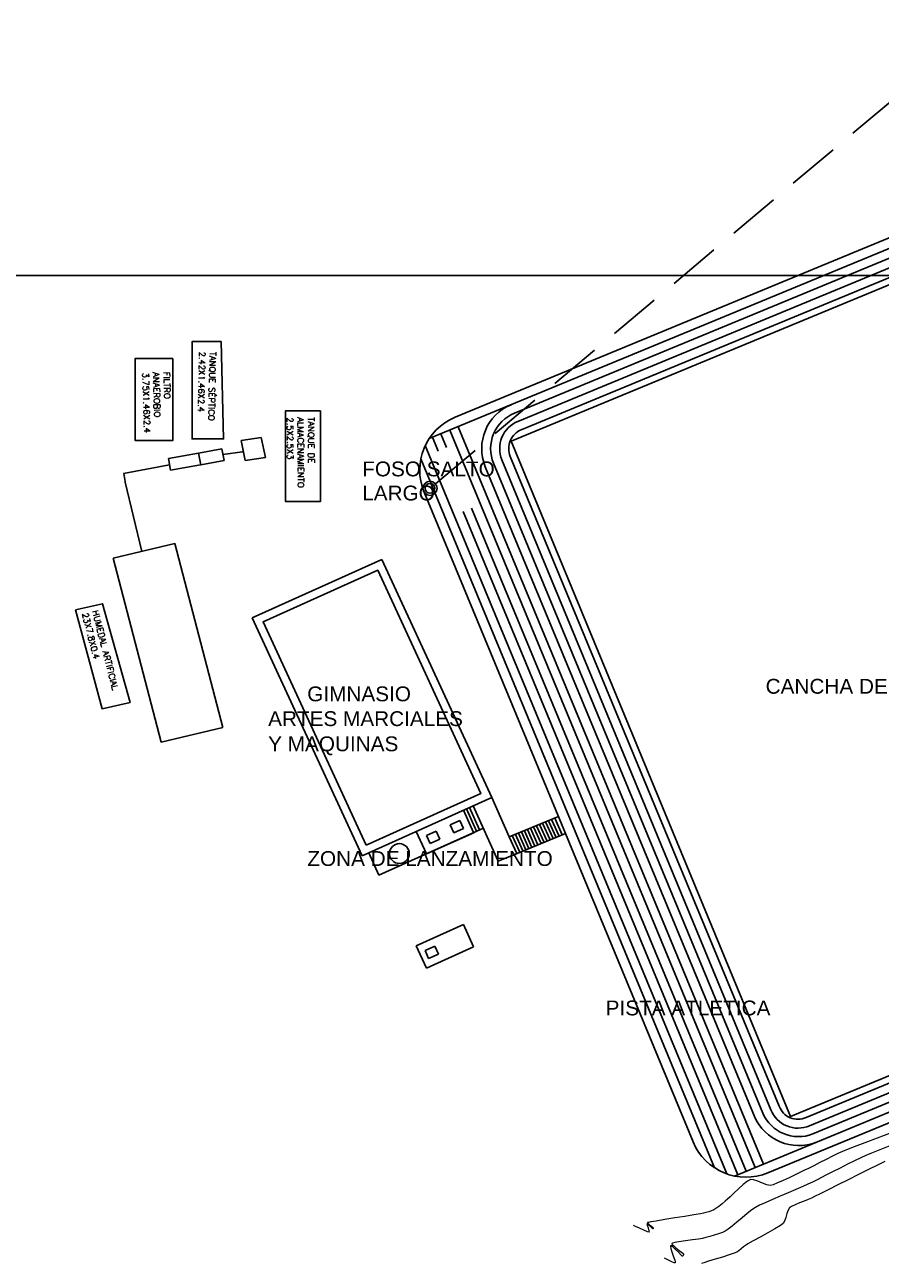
# Model space of a CAD drawing. Header units: metres. Extents: x 1111994 to 1112800, y 1268200 to 1269007.
# Tile 4 of 86: x 1112266 to 1112371, y 1268479 to 1268631. Entities that reach past the tile are written whole.
import ezdxf

# ---------------------------------------------------------------- set-up
doc = ezdxf.new("R2010")
doc.units = ezdxf.units.M
doc.header["$LTSCALE"] = 12.7
doc.header["$MEASUREMENT"] = 0
doc.linetypes.add('DASHED', pattern=[0.75, 0.5, -0.25])
doc.layers.add('Base', color=251, linetype='Continuous')
doc.layers.add('TUBERIA SANITARIA', color=84, linetype='Continuous')
doc.styles.add('602000', font='arial.ttf', dxfattribs={"height": 1.5})
doc.styles.add('L60', font='simplex', dxfattribs={"height": 0.75})

msp = doc.modelspace()

# ---------------------------------------------------------------- linework, layer by layer
at = {"layer": 'Base'}
for p, q in [((1112379.78, 1268607.88), (1112318.8, 1268582.65)), ((1112380.24, 1268606.77), (1112315.63, 1268580.04)), ((1112319.16, 1268581.5), (1112356.49, 1268491.29)), ((1112316.02, 1268580.2), (1112316.71, 1268578.52)), ((1112317.04, 1268580.62), (1112317.73, 1268578.94)), ((1112318.15, 1268581.08), (1112355.47, 1268490.86)), ((1112315.15, 1268579.18), (1112352, 1268490.09)), ((1112314.61, 1268577.58), (1112350.5, 1268490.85)), ((1112322.49, 1268576.6), (1112355.38, 1268497.1)), ((1112315, 1268573.5), (1112347.9, 1268494.01)), ((1112319.77, 1268571.13), (1112353.35, 1268489.98)), ((1112320.79, 1268571.55), (1112354.37, 1268490.41)), ((1112294, 1268558.12), (1112309.84, 1268565.25)), ((1112309.84, 1268565.25), (1112323.27, 1268536.12)), ((1112307.43, 1268528.99), (1112294, 1268558.12)), ((1112323.27, 1268536.12), (1112307.43, 1268528.99)), ((1112319.84, 1268534.58), (1112321.06, 1268531.84)), ((1112320.2, 1268534.74), (1112321.43, 1268532)), ((1112320.57, 1268534.9), (1112321.79, 1268532.17)), ((1112318.18, 1268532.78), (1112319.37, 1268533.32)), ((1112318.18, 1268532.78), (1112318.63, 1268531.8)), ((1112319.37, 1268533.32), (1112319.82, 1268532.33)), ((1112328.75, 1268532.69), (1112329.67, 1268530.65)), ((1112329.12, 1268532.84), (1112330.04, 1268530.81)), ((1112329.49, 1268533), (1112330.41, 1268530.96)), ((1112329.86, 1268533.15), (1112330.78, 1268531.11)), ((1112330.23, 1268533.3), (1112331.14, 1268531.26)), ((1112330.6, 1268533.46), (1112331.51, 1268531.42)), ((1112330.97, 1268533.61), (1112331.88, 1268531.57)), ((1112322.25, 1268532.37), (1112309.49, 1268526.63)), ((1112315.28, 1268529.23), (1112314.04, 1268531.97)), ((1112315.28, 1268529.23), (1112321.07, 1268531.83)), ((1112316.48, 1268532.01), (1112315.29, 1268531.48)), ((1112315.29, 1268531.48), (1112315.73, 1268530.49)), ((1112316.48, 1268532.01), (1112316.92, 1268531.03)), ((1112318.63, 1268531.8), (1112319.82, 1268532.33)), ((1112325.42, 1268531.31), (1112326.34, 1268529.28)), ((1112325.79, 1268531.47), (1112326.7, 1268529.44)), ((1112326.16, 1268531.62), (1112327.07, 1268529.6)), ((1112326.53, 1268531.77), (1112327.45, 1268529.73)), ((1112326.9, 1268531.93), (1112327.82, 1268529.89)), ((1112327.27, 1268532.08), (1112328.19, 1268530.04)), ((1112327.64, 1268532.23), (1112328.56, 1268530.19)), ((1112328.01, 1268532.38), (1112328.93, 1268530.35)), ((1112328.38, 1268532.54), (1112329.3, 1268530.5)), ((1112316.92, 1268531.03), (1112315.73, 1268530.49)), ((1112319.84, 1268520.59), (1112314.04, 1268517.98)), ((1112319.84, 1268520.59), (1112321.06, 1268517.85)), ((1112315.28, 1268515.24), (1112314.04, 1268517.98)), ((1112316.31, 1268517.94), (1112315.12, 1268517.41)), ((1112321.06, 1268517.85), (1112315.28, 1268515.24)), ((1112316.31, 1268517.94), (1112316.75, 1268516.96)), ((1112315.12, 1268517.41), (1112315.56, 1268516.43)), ((1112316.75, 1268516.96), (1112315.56, 1268516.43)), ((1112352.97, 1268489.83), (1112417.66, 1268516.6)), ((1112357.04, 1268490.22), (1112418.34, 1268515.56))]:
    msp.add_line(p, q, dxfattribs=at)
at = {"layer": 'Base', "linetype": 'Continuous'}
msp.add_line((1112000, 1268600), (1112800, 1268600), dxfattribs=at)
at = {"layer": 'Base', "linetype": 'Continuous', "lineweight": 0}
for p, q in [((1112372.1, 1268495.12), (1112370.41, 1268494.48)), ((1112367.59, 1268493.4), (1112366.65, 1268493.04)), ((1112368.87, 1268493.9), (1112367.59, 1268493.4)), ((1112370.41, 1268494.48), (1112368.87, 1268493.9)), ((1112371.96, 1268493.53), (1112370.71, 1268493.04)), ((1112364.16, 1268491.87), (1112363.38, 1268491.47)), ((1112364.92, 1268492.25), (1112364.16, 1268491.87)), ((1112365.6, 1268492.58), (1112364.92, 1268492.25)), ((1112366.14, 1268492.83), (1112365.6, 1268492.58)), ((1112366.65, 1268493.04), (1112366.14, 1268492.83)), ((1112368.4, 1268492.07), (1112367.64, 1268491.7)), ((1112369.02, 1268492.35), (1112368.4, 1268492.07)), ((1112369.7, 1268492.64), (1112369.02, 1268492.35)), ((1112370.71, 1268493.04), (1112369.7, 1268492.64)), ((1112361.02, 1268490.29), (1112360.37, 1268489.98)), ((1112361.51, 1268490.53), (1112361.02, 1268490.29)), ((1112362, 1268490.77), (1112361.51, 1268490.53)), ((1112362.64, 1268491.09), (1112362, 1268490.77)), ((1112363.38, 1268491.47), (1112362.64, 1268491.09)), ((1112364.94, 1268490.34), (1112364.04, 1268489.88)), ((1112365.86, 1268490.81), (1112364.94, 1268490.34)), ((1112366.78, 1268491.28), (1112365.86, 1268490.81)), ((1112367.64, 1268491.7), (1112366.78, 1268491.28)), ((1112369.35, 1268490.64), (1112368.12, 1268490.03)), ((1112370.44, 1268491.18), (1112369.35, 1268490.64)), ((1112371.32, 1268491.61), (1112370.44, 1268491.18)), ((1112354.03, 1268488.8), (1112353.45, 1268488.28)), ((1112354.54, 1268489.21), (1112354.03, 1268488.8)), ((1112354.89, 1268489.41), (1112354.54, 1268489.21)), ((1112355.28, 1268489.37), (1112354.89, 1268489.41)), ((1112355.8, 1268489.19), (1112355.28, 1268489.37)), ((1112356.38, 1268488.95), (1112355.8, 1268489.19)), ((1112356.92, 1268488.76), (1112356.38, 1268488.95)), ((1112357.33, 1268488.68), (1112356.92, 1268488.76)), ((1112357.68, 1268488.77), (1112357.33, 1268488.68)), ((1112358.23, 1268488.99), (1112357.68, 1268488.77)), ((1112358.91, 1268489.29), (1112358.23, 1268488.99)), ((1112359.65, 1268489.63), (1112358.91, 1268489.29)), ((1112360.37, 1268489.98), (1112359.65, 1268489.63)), ((1112361.93, 1268488.82), (1112361.29, 1268488.54)), ((1112362.49, 1268489.1), (1112361.93, 1268488.82)), ((1112363.21, 1268489.46), (1112362.49, 1268489.1)), ((1112364.04, 1268489.88), (1112363.21, 1268489.46)), ((1112365.57, 1268488.74), (1112364.42, 1268488.16)), ((1112366.83, 1268489.38), (1112365.57, 1268488.74)), ((1112368.12, 1268490.03), (1112366.83, 1268489.38)), ((1112352.41, 1268487.27), (1112352.11, 1268487)), ((1112352.88, 1268487.73), (1112352.41, 1268487.27)), ((1112353.45, 1268488.28), (1112352.88, 1268487.73)), ((1112358.54, 1268487.37), (1112357.58, 1268486.95)), ((1112359.52, 1268487.78), (1112358.54, 1268487.37)), ((1112360.46, 1268488.18), (1112359.52, 1268487.78)), ((1112361.29, 1268488.54), (1112360.46, 1268488.18)), ((1112362.73, 1268487.31), (1112362.35, 1268487.12)), ((1112363.44, 1268487.67), (1112362.73, 1268487.31)), ((1112364.42, 1268488.16), (1112363.44, 1268487.67)), ((1112350.42, 1268485.68), (1112350.16, 1268485.57)), ((1112350.66, 1268485.84), (1112350.42, 1268485.68)), ((1112351.02, 1268486.12), (1112350.66, 1268485.84)), ((1112351.43, 1268486.44), (1112351.02, 1268486.12)), ((1112351.81, 1268486.76), (1112351.43, 1268486.44)), ((1112352.11, 1268487), (1112351.81, 1268486.76)), ((1112355.08, 1268485.69), (1112354.51, 1268485.24)), ((1112355.54, 1268486), (1112355.08, 1268485.69)), ((1112356.01, 1268486.25), (1112355.54, 1268486)), ((1112356.71, 1268486.57), (1112356.01, 1268486.25)), ((1112357.58, 1268486.95), (1112356.71, 1268486.57)), ((1112359.51, 1268485.66), (1112359.36, 1268485.23)), ((1112359.68, 1268485.94), (1112359.51, 1268485.66)), ((1112359.94, 1268486.12), (1112359.68, 1268485.94)), ((1112360.38, 1268486.32), (1112359.94, 1268486.12)), ((1112360.91, 1268486.54), (1112360.38, 1268486.32)), ((1112361.47, 1268486.76), (1112360.91, 1268486.54)), ((1112361.97, 1268486.96), (1112361.47, 1268486.76)), ((1112362.35, 1268487.12), (1112361.97, 1268486.96)), ((1112342.43, 1268484.16), (1112342.33, 1268484.13)), ((1112342.73, 1268484.22), (1112342.43, 1268484.16)), ((1112343.36, 1268484.33), (1112342.73, 1268484.22)), ((1112344.42, 1268484.51), (1112343.36, 1268484.33)), ((1112345.64, 1268484.71), (1112344.42, 1268484.51)), ((1112346.88, 1268484.9), (1112345.64, 1268484.71)), ((1112347.97, 1268485.08), (1112346.88, 1268484.9)), ((1112348.78, 1268485.21), (1112347.97, 1268485.08)), ((1112349.16, 1268485.27), (1112348.78, 1268485.21)), ((1112349.44, 1268485.35), (1112349.16, 1268485.27)), ((1112349.8, 1268485.45), (1112349.44, 1268485.35)), ((1112350.16, 1268485.57), (1112349.8, 1268485.45)), ((1112353.24, 1268484.2), (1112352.65, 1268483.71)), ((1112353.88, 1268484.73), (1112353.24, 1268484.2)), ((1112354.51, 1268485.24), (1112353.88, 1268484.73)), ((1112359.06, 1268484.33), (1112358.89, 1268484.04)), ((1112359.21, 1268484.76), (1112359.06, 1268484.33)), ((1112359.36, 1268485.23), (1112359.21, 1268484.76)), ((1112340.86, 1268483.67), (1112340.59, 1268483.8)), ((1112341.34, 1268483.44), (1112340.86, 1268483.67)), ((1112341.87, 1268483.19), (1112341.34, 1268483.44)), ((1112342.31, 1268483), (1112341.87, 1268483.19)), ((1112342.46, 1268483.85), (1112342.24, 1268483.99)), ((1112342.24, 1268483.99), (1112342.26, 1268483.82)), ((1112342.26, 1268483.82), (1112342.38, 1268483.48)), ((1112342.52, 1268482.95), (1112342.31, 1268483)), ((1112342.33, 1268484.13), (1112342.32, 1268484.12)), ((1112342.32, 1268484.12), (1112342.32, 1268484.1)), ((1112342.32, 1268484.1), (1112342.38, 1268484.02)), ((1112342.38, 1268484.02), (1112342.56, 1268483.87)), ((1112342.38, 1268483.48), (1112342.5, 1268483.13)), ((1112342.8, 1268483.53), (1112342.46, 1268483.85)), ((1112342.5, 1268483.13), (1112342.52, 1268482.95)), ((1112342.56, 1268483.87), (1112342.84, 1268483.65)), ((1112342.98, 1268483.36), (1112342.8, 1268483.53)), ((1112342.84, 1268483.65), (1112343.03, 1268483.5)), ((1112343.01, 1268483.42), (1112342.98, 1268483.36)), ((1112343.03, 1268483.5), (1112343.01, 1268483.42)), ((1112350.99, 1268482.77), (1112350.46, 1268482.59)), ((1112351.47, 1268482.94), (1112350.99, 1268482.77)), ((1112351.83, 1268483.1), (1112351.47, 1268482.94)), ((1112352.16, 1268483.33), (1112351.83, 1268483.1)), ((1112352.65, 1268483.71), (1112352.16, 1268483.33)), ((1112357.04, 1268482.89), (1112356.11, 1268482.37)), ((1112357.9, 1268483.39), (1112357.04, 1268482.89)), ((1112358.56, 1268483.8), (1112357.9, 1268483.39)), ((1112358.89, 1268484.04), (1112358.56, 1268483.8)), ((1112345.13, 1268481.31), (1112345.12, 1268481.29)), ((1112345.12, 1268481.29), (1112345.12, 1268481.2)), ((1112345.12, 1268481.2), (1112345.17, 1268480.98)), ((1112345.15, 1268481.31), (1112345.13, 1268481.31)), ((1112345.23, 1268481.28), (1112345.15, 1268481.31)), ((1112345.4, 1268481.16), (1112345.23, 1268481.28)), ((1112345.31, 1268481.59), (1112345.29, 1268481.57)), ((1112345.29, 1268481.57), (1112345.29, 1268481.54)), ((1112345.29, 1268481.54), (1112345.33, 1268481.47)), ((1112345.39, 1268481.63), (1112345.31, 1268481.59)), ((1112345.33, 1268481.47), (1112345.48, 1268481.32)), ((1112345.64, 1268481.69), (1112345.39, 1268481.63)), ((1112345.69, 1268480.89), (1112345.4, 1268481.16)), ((1112345.48, 1268481.32), (1112345.77, 1268481.06)), ((1112346.15, 1268481.78), (1112345.64, 1268481.69)), ((1112346.95, 1268481.9), (1112346.15, 1268481.78)), ((1112347.8, 1268482.01), (1112346.95, 1268481.9)), ((1112348.55, 1268482.11), (1112347.8, 1268482.01)), ((1112349.04, 1268482.2), (1112348.55, 1268482.11)), ((1112349.43, 1268482.3), (1112349.04, 1268482.2)), ((1112349.92, 1268482.43), (1112349.43, 1268482.3)), ((1112350.46, 1268482.59), (1112349.92, 1268482.43)), ((1112354.05, 1268481.16), (1112353.76, 1268480.92)), ((1112354.28, 1268481.34), (1112354.05, 1268481.16)), ((1112354.6, 1268481.52), (1112354.28, 1268481.34)), ((1112355.25, 1268481.89), (1112354.6, 1268481.52)), ((1112356.11, 1268482.37), (1112355.25, 1268481.89)), ((1112344.65, 1268479.65), (1112344.4, 1268479.79)), ((1112345.06, 1268479.44), (1112344.65, 1268479.65)), ((1112345.17, 1268480.98), (1112345.3, 1268480.56)), ((1112345.3, 1268480.56), (1112345.5, 1268479.96)), ((1112345.5, 1268479.96), (1112345.64, 1268479.54)), ((1112346.1, 1268480.5), (1112345.69, 1268480.89)), ((1112345.77, 1268481.06), (1112346.19, 1268480.73)), ((1112346.43, 1268480.16), (1112346.1, 1268480.5)), ((1112346.19, 1268480.73), (1112346.49, 1268480.5)), ((1112346.56, 1268480.02), (1112346.43, 1268480.16)), ((1112346.49, 1268480.5), (1112346.65, 1268480.38)), ((1112346.62, 1268480.03), (1112346.56, 1268480.02)), ((1112346.66, 1268480.12), (1112346.62, 1268480.03)), ((1112346.65, 1268480.38), (1112346.7, 1268480.33)), ((1112346.7, 1268480.24), (1112346.66, 1268480.12)), ((1112346.7, 1268480.33), (1112346.71, 1268480.32)), ((1112346.71, 1268480.3), (1112346.7, 1268480.24)), ((1112346.71, 1268480.32), (1112346.71, 1268480.3)), ((1112350.6, 1268479.65), (1112349.79, 1268479.4)), ((1112351.47, 1268479.92), (1112350.6, 1268479.65)), ((1112352.29, 1268480.19), (1112351.47, 1268479.92)), ((1112352.92, 1268480.4), (1112352.29, 1268480.19)), ((1112353.23, 1268480.52), (1112352.92, 1268480.4)), ((1112353.47, 1268480.68), (1112353.23, 1268480.52)), ((1112353.76, 1268480.92), (1112353.47, 1268480.68)), ((1112345.39, 1268479.28), (1112345.06, 1268479.44)), ((1112345.59, 1268479.21), (1112345.39, 1268479.28)), ((1112345.67, 1268479.2), (1112345.59, 1268479.21)), ((1112345.64, 1268479.54), (1112345.7, 1268479.32)), ((1112345.69, 1268479.21), (1112345.67, 1268479.2)), ((1112345.7, 1268479.23), (1112345.69, 1268479.21)), ((1112345.7, 1268479.32), (1112345.7, 1268479.23)), ((1112349.19, 1268479.21), (1112348.92, 1268479.13)), ((1112349.79, 1268479.4), (1112349.19, 1268479.21))]:
    msp.add_line(p, q, dxfattribs=at)
at = {"layer": 'Base'}
for points in [[(1112362.54, 1268494.98), (1112417.22, 1268517.61, 0.41418), (1112419.62, 1268523.81), (1112386.8, 1268603.21, 0.414214), (1112380.66, 1268605.76), (1112326.05, 1268583.16, 0.414214), (1112323.5, 1268577.02), (1112356.4, 1268497.52, 0.401969)], [(1112361.7, 1268497.01), (1112361.7, 1268497.01), (1112416.35, 1268519.63, 0.414214), (1112417.6, 1268522.94), (1112384.77, 1268602.37, 0.414214), (1112381.5, 1268603.72), (1112326.89, 1268581.13, 0.414214), (1112325.54, 1268577.86), (1112358.43, 1268498.37), (1112358.43, 1268498.37, 0.451719)]]:
    msp.add_lwpolyline(points, format="xyb", close=True, dxfattribs=at)
msp.add_lwpolyline([(1112357.41, 1268497.94, 0.427469), (1112362.12, 1268495.99), (1112416.79, 1268518.62, 0.414193), (1112418.61, 1268523.38), (1112385.78, 1268602.79, 0.414214), (1112381.08, 1268604.74), (1112326.47, 1268582.15, 0.414214), (1112324.52, 1268577.44), (1112357.41, 1268497.94)], format="xyb", dxfattribs=at)
for points in [[(1112379.22, 1268601.92), (1112325.63, 1268579.74), (1112359.82, 1268497.1), (1112413.41, 1268519.28)], [(1112307.92, 1268530.31), (1112295.33, 1268557.63), (1112309.34, 1268563.93), (1112321.94, 1268536.62)]]:
    msp.add_lwpolyline(points, close=True, dxfattribs=at)
for points in [[(1112325.42, 1268531.31), (1112323.27, 1268536.12)], [(1112326.38, 1268529.29), (1112324.07, 1268528.34), (1112321.02, 1268535.11)], [(1112325.42, 1268531.31), (1112331.43, 1268533.8)], [(1112326.38, 1268529.29), (1112332.29, 1268531.74)], [(1112309.49, 1268526.63), (1112308.25, 1268529.36)]]:
    msp.add_lwpolyline(points, dxfattribs=at)
msp.add_circle((1112311.98, 1268529.28), 1.21, dxfattribs=at)
for centre, radius, start, end in [((1112327.85, 1268578.82), 5.8, 112.4782, 202.4782), ((1112321.47, 1268576.18), 7, 112.4782, 202.4782), ((1112360.81, 1268499.48), 5.92, 203.6372, 291.3219), ((1112354.36, 1268496.69), 7, 202.4782, 292.4611)]:
    msp.add_arc(centre, radius, start, end, dxfattribs=at)
at = {"layer": 'TUBERIA SANITARIA', "linetype": 'DASHED'}
msp.add_line((1112316.39, 1268574.52), (1112383.22, 1268630.67), dxfattribs=at)
at = {"layer": 'TUBERIA SANITARIA'}
for p, q in [((1112292.63, 1268579.81), (1112295.1, 1268580.18)), ((1112293.15, 1268577.37), (1112292.63, 1268579.81)), ((1112295.08, 1268580.18), (1112295.62, 1268577.74)), ((1112287.43, 1268578.27), (1112283.74, 1268577.62)), ((1112287.43, 1268578.27), (1112290.29, 1268578.78)), ((1112287.7, 1268576.84), (1112287.43, 1268578.27)), ((1112290.27, 1268578.78), (1112290.58, 1268577.35)), ((1112292.82, 1268578.43), (1112290.42, 1268578.09)), ((1112278.25, 1268575.77), (1112283.88, 1268576.82)), ((1112283.74, 1268577.62), (1112284, 1268576.19)), ((1112284, 1268576.19), (1112287.69, 1268576.84)), ((1112290.58, 1268577.35), (1112287.7, 1268576.84)), ((1112295.62, 1268577.74), (1112293.15, 1268577.37)), ((1112278.46, 1268574.8), (1112278.3, 1268575.77)), ((1112278.48, 1268574.73), (1112278.46, 1268574.8)), ((1112278.48, 1268574.73), (1112280.49, 1268566.24)), ((1112284.54, 1268567.21), (1112277.01, 1268565.42)), ((1112284.54, 1268567.21), (1112290.39, 1268544.72)), ((1112277.01, 1268565.42), (1112282.86, 1268542.92)), ((1112290.39, 1268544.72), (1112282.86, 1268542.92))]:
    msp.add_line(p, q, dxfattribs=at)
for points in [[(1112290.21, 1268591.92), (1112286.65, 1268591.92), (1112286.65, 1268580.01), (1112290.5, 1268580.01)], [(1112284.3, 1268589.83), (1112279.67, 1268589.83), (1112279.67, 1268579.82), (1112284.3, 1268579.82)], [(1112302.32, 1268583.45), (1112298.08, 1268583.45), (1112298.08, 1268572.34), (1112302.32, 1268572.34)], [(1112272.4, 1268559.08), (1112275.68, 1268559.84), (1112279.06, 1268547.74), (1112275.63, 1268547)]]:
    msp.add_lwpolyline(points, close=True, dxfattribs=at)
at = {"layer": 'TUBERIA SANITARIA', "linetype": 'ByBlock'}
for radius in [0.86, 0.6]:
    msp.add_circle((1112315.73, 1268573.96), radius, dxfattribs=at)

# ---------------------------------------------------------------- texts
at = {"layer": 'Base', "attachment_point": 1, "style": '602000'}
for s, insert, char_height in [('FOSO SALTO', (1112307.44, 1268577.24), 1.815), ('LARGO', (1112307.44, 1268574.29), 1.815), ('GIMNASIO', (1112300.72, 1268549.72), 1.815), ('CANCHA DE FUTBOL', (1112356.76, 1268550.65), 1.8151), ('ARTES MARCIALES', (1112295.94, 1268546.69), 1.8151), ('Y MAQUINAS', (1112295.94, 1268543.61), 1.815), ('ZONA DE LANZAMIENTO', (1112300.73, 1268529.58), 1.8151), ('PISTA ATLETICA', (1112337.2, 1268511.3), 1.8151)]:
    msp.add_mtext(s, dxfattribs=dict(at, insert=insert, char_height=char_height))
at = {"layer": 'TUBERIA SANITARIA', "style": 'L60'}
for s, rotation, p in [('2.42X1.46X2.4', 268.7862, (1112287.51, 1268590.68)), ('TANQUE SÉPTICO', 268.7862, (1112288.8, 1268590.66)), ('3.75X1.46X2.4', 271.645, (1112280.57, 1268588.1)), ('ANAEROBIO', 271.645, (1112281.86, 1268588.14)), ('FILTRO ', 271.645, (1112283.14, 1268588.18)), ('ALMACENAMIENTO', 270.2962, (1112299.52, 1268582.64)), ('2.5X2.5X3', 270.2962, (1112298.24, 1268582.63)), ('TANQUE DE', 270.2962, (1112300.81, 1268582.64)), ('23X7.8X0.4', 284.3164, (1112273.18, 1268558.61)), ('HUMEDAL ARTIFICIAL', 284.3164, (1112274.42, 1268558.93))]:
    msp.add_text(s, height=0.75, rotation=rotation, dxfattribs=at).set_placement(p)

doc.saveas('drawing.dxf')
